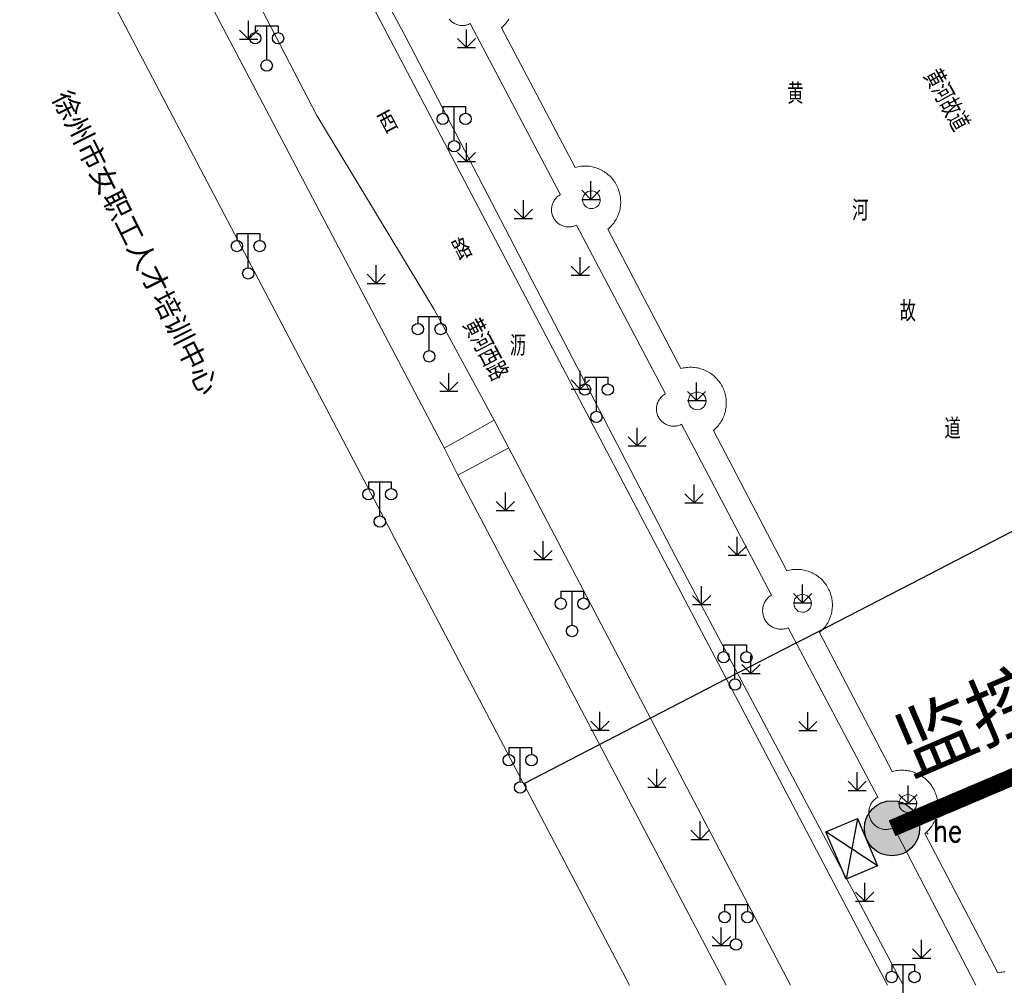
# Model space of a CAD drawing. Extents: x 39527407 to 39530665, y 3786466 to 3790957.
# Tile 105 of 113: x 39529664 to 39529751, y 3789507 to 3789592. Entities that reach past the tile are written whole.
import ezdxf
from ezdxf.enums import TextEntityAlignment as Align

# ---------------------------------------------------------------- set-up
doc = ezdxf.new("R2010")
doc.units = 0
doc.header["$PDSIZE"] = 0.2
doc.linetypes.add('X0', pattern=[4, 3, -1])
doc.layers.get('0').update_dxf_attribs({"linetype": 'CONTINUOUS'})
for name, color, linetype in [('04-安保监控', 4, 'CONTINUOUS'), ('DLSS', 4, 'CONTINUOUS'), ('JCDL_DMX_F', 30, 'CONTINUOUS'), ('JCDL_JMDD_F', 231, 'CONTINUOUS'), ('JCDL_JT_ZJ', 100, 'CONTINUOUS'), ('JCDL_SX_ZJ', 5, 'CONTINUOUS'), ('SXSS', 5, 'CONTINUOUS'), ('ZBTZ', 3, 'CONTINUOUS'), ('zdh', 7, 'CONTINUOUS'), ('断面线', 2, 'CONTINUOUS'), ('水面监控', 7, 'CONTINUOUS')]:
    doc.layers.add(name, color=color, linetype=linetype)
for name, color, linetype, lineweight in [('JCDL_ZBX', 3, 'CONTINUOUS', 0), ('JCDL_ZBX_F', 7, 'CONTINUOUS', 0), ('TEXTL_ZJ', 7, 'CONTINUOUS', 0)]:
    doc.layers.add(name, color=color, linetype=linetype, lineweight=lineweight)
doc.styles.add('HT', font='simhei.ttf')
doc.styles.add('HZ', font='rs', dxfattribs={"width": 0.8, "bigfont": 'hztxt'})
doc.styles.get("Standard").update_dxf_attribs({"font": 'txt', "width": 1.1})
doc.linetypes.add('X35', pattern='A,2,[150,AAA.SHX,S=1,R=0,X=0,Y=1],2,[177,AAA.SHX,S=1,R=0,X=0,Y=0.8],1e-09', length=4)
doc.linetypes.add('X4', pattern='A,0,-1e-09,[149,symbolx.shx,S=0.15,R=0,X=0,Y=0],-1.6', length=1.6)
doc.linetypes.add('X49', pattern='A,0,[5,symbolt.shx,S=1,R=0,X=0,Y=0],-10', length=10)

# ---------------------------------------------------------------- blocks, each defined once
blk = doc.blocks.new('3521000')
at = {"color": 0}
for p, q in [((-1, 3.5), (1, 3.5)), ((0, 0.5), (0, 3.5))]:
    blk.add_line(p, q, dxfattribs=at)
at = {"color": 0, "linetype": 'Continuous', "flags": 128}
for points in [[(-1, 3.5), (-1, 2.9)], [(1, 3.5), (1, 2.9)]]:
    blk.add_lwpolyline(points, dxfattribs=at)
at = {"color": 0}
for centre in [(-1, 2.4), (1, 2.4), (0, 0)]:
    blk.add_circle(centre, 0.5, dxfattribs=at)
blk = doc.blocks.new('9530003')
at = {"color": 0}
for p, q in [((0, 0), (0, 1.6)), ((-0.8, 0), (0.8, 0))]:
    blk.add_line(p, q, dxfattribs=at)
at = {"color": 0, "linetype": 'Continuous'}
for points in [[(0, 0), (-0.8, 0.8)], [(0, 0), (0.8, 0.8)]]:
    blk.add_lwpolyline(points, dxfattribs=at)
blk = doc.blocks.new('A$C645879D4')
at = {"layer": '04-安保监控'}
h = blk.add_hatch(color=256, dxfattribs=at)
edge = h.paths.add_edge_path()
edge.add_arc((404, 404), 404, 0, 360)
blk.add_circle((404, 404), 404, dxfattribs=at)
blk = doc.blocks.new('A$C30C14BCC')
at = {"layer": '04-安保监控', "color": 2}
for p, q in [((0, 600), (400, 0)), ((0, 0), (400, 600))]:
    blk.add_line(p, q, dxfattribs=at)
at = {"layer": '04-安保监控', "color": 2, "ltscale": 12}
blk.add_lwpolyline([(0, 600), (400, 600), (400, 0), (0, 0)], close=True, dxfattribs=at)

msp = doc.modelspace()

# ---------------------------------------------------------------- linework, layer by layer
at = {"layer": 'DLSS', "linetype": 'Continuous', "lineweight": 20, "elevation": -38.58}
for points in [[(39529670.99034, 3789642.77153), (39529670.92799, 3789639.38989), (39529685.62299, 3789611.09089), (39529740.27715, 3789507.15389)], [(39529717.63135, 3789507.15389), (39529664.03, 3789609.09389)]]:
    msp.add_lwpolyline(points, dxfattribs=at)
at = {"layer": 'DLSS', "linetype": 'Continuous', "lineweight": 0, "elevation": -38.58}
for points in [[(39529731.75914, 3789507.15389), (39529706.96006, 3789554.4541), (39529705.76, 3789556.74989), (39529700.44338, 3789566.53067), (39529690.15599, 3789583.56689), (39529676.987, 3789608.94289)], [(39529673.50739, 3789607.22561), (39529701.355, 3789554.32389)], [(39529701.355, 3789554.32389), (39529702.46399, 3789552.10389), (39529726.11039, 3789507.15389)]]:
    msp.add_lwpolyline(points, dxfattribs=at)
at = {"layer": 'JCDL_DMX_F', "color": 3, "linetype": 'X35', "lineweight": 0, "elevation": -38.58}
msp.add_lwpolyline([(39529701.76554, 3789592.04384), (39529701.82041, 3789591.97759), (39529701.87907, 3789591.91467), (39529701.9413, 3789591.85528), (39529702.0069, 3789591.79963), (39529702.07564, 3789591.74791), (39529702.14728, 3789591.7003), (39529702.22159, 3789591.65696), (39529702.2983, 3789591.61803), (39529702.37716, 3789591.58366), (39529702.45789, 3789591.55396), (39529702.54022, 3789591.52902), (39529702.62387, 3789591.50894), (39529702.70855, 3789591.49379), (39529702.79396, 3789591.48361), (39529702.87983, 3789591.47844), (39529702.96585, 3789591.4783), (39529703.05174, 3789591.48319), (39529703.13719, 3789591.49309), (39529703.22192, 3789591.50797), (39529703.30563, 3789591.52778), (39529703.38804, 3789591.55244), (39529703.46887, 3789591.58188), (39529703.54783, 3789591.616), (39529703.62447, 3789591.65504), (39529711.54793, 3789576.61723), (39529711.47266, 3789576.57373), (39529711.40025, 3789576.52561), (39529711.33072, 3789576.4734), (39529711.26431, 3789576.41728), (39529711.20125, 3789576.35742), (39529711.14174, 3789576.29403), (39529711.08597, 3789576.22732), (39529711.03415, 3789576.15751), (39529710.98642, 3789576.08483), (39529710.94297, 3789576.00952), (39529710.90392, 3789575.93183), (39529710.86941, 3789575.85203), (39529710.83955, 3789575.77037), (39529710.81444, 3789575.68712), (39529710.79417, 3789575.60257), (39529710.77881, 3789575.51699), (39529710.76839, 3789575.43067), (39529710.76297, 3789575.34389), (39529710.76255, 3789575.25695), (39529710.76714, 3789575.17012), (39529710.77672, 3789575.0837), (39529710.79126, 3789574.99798), (39529710.81071, 3789574.91323), (39529710.82836, 3789574.85233), (39529710.83502, 3789574.82975), (39529710.86408, 3789574.74781), (39529710.89783, 3789574.66767), (39529710.93612, 3789574.58962), (39529710.97885, 3789574.51389), (39529711.02587, 3789574.44075), (39529711.07702, 3789574.37045), (39529711.13214, 3789574.3032), (39529711.19104, 3789574.23924), (39529711.25352, 3789574.17878), (39529711.31938, 3789574.12201), (39529711.38841, 3789574.06914), (39529711.46036, 3789574.02032), (39529711.535, 3789573.97573), (39529711.61209, 3789573.93552), (39529711.69136, 3789573.8998), (39529711.77256, 3789573.86872), (39529711.85542, 3789573.84236), (39529711.93965, 3789573.82081), (39529712.02499, 3789573.80415), (39529712.11115, 3789573.79244), (39529712.19783, 3789573.7857), (39529712.28476, 3789573.78397), (39529712.37165, 3789573.78725), (39529712.4582, 3789573.79552), (39529712.54413, 3789573.80877), (39529712.62916, 3789573.82694), (39529712.713, 3789573.84998), (39529712.79538, 3789573.87781), (39529712.87601, 3789573.91033), (39529712.95445, 3789573.94782), (39529720.77171, 3789559.11156), (39529720.69644, 3789559.06806), (39529720.62402, 3789559.01994), (39529720.55449, 3789558.96773), (39529720.48809, 3789558.91161), (39529720.42502, 3789558.85175), (39529720.36551, 3789558.78836), (39529720.30975, 3789558.72165), (39529720.25792, 3789558.65184), (39529720.2102, 3789558.57916), (39529720.16674, 3789558.50385), (39529720.12769, 3789558.42616), (39529720.09318, 3789558.34636), (39529720.06332, 3789558.2647), (39529720.03822, 3789558.18145), (39529720.01795, 3789558.0969), (39529720.00258, 3789558.01132), (39529719.99217, 3789557.925), (39529719.98674, 3789557.83822), (39529719.98632, 3789557.75128), (39529719.99091, 3789557.66445), (39529720.00049, 3789557.57803), (39529720.01503, 3789557.49231), (39529720.03449, 3789557.40757), (39529720.05214, 3789557.34666), (39529720.05879, 3789557.32408), (39529720.08786, 3789557.24214), (39529720.1216, 3789557.16201), (39529720.1599, 3789557.08395), (39529720.20262, 3789557.00822), (39529720.24964, 3789556.93509), (39529720.3008, 3789556.86478), (39529720.35591, 3789556.79753), (39529720.41481, 3789556.73357), (39529720.4773, 3789556.67311), (39529720.54316, 3789556.61635), (39529720.61218, 3789556.56347), (39529720.68413, 3789556.51465), (39529720.75877, 3789556.47006), (39529720.83586, 3789556.42985), (39529720.91514, 3789556.39414), (39529720.99634, 3789556.36305), (39529721.07919, 3789556.33669), (39529721.16343, 3789556.31514), (39529721.24876, 3789556.29849), (39529721.33492, 3789556.28677), (39529721.42161, 3789556.28003), (39529721.50854, 3789556.2783), (39529721.59542, 3789556.28158), (39529721.68197, 3789556.28985), (39529721.76791, 3789556.3031), (39529721.85293, 3789556.32127), (39529721.93677, 3789556.34431), (39529722.01915, 3789556.37214), (39529722.09978, 3789556.40466), (39529722.17822, 3789556.44215), (39529730.08575, 3789541.43458), (39529730.01107, 3789541.38598), (39529729.93941, 3789541.333), (39529729.87077, 3789541.27616), (39529729.80536, 3789541.21563), (39529729.74339, 3789541.15159), (39529729.68503, 3789541.08423), (39529729.63047, 3789541.01377), (39529729.57987, 3789540.94041), (39529729.53338, 3789540.86438), (39529729.49115, 3789540.7859), (39529729.4533, 3789540.70522), (39529729.41994, 3789540.62258), (39529729.39119, 3789540.53823), (39529729.36712, 3789540.45242), (39529729.34781, 3789540.36542), (39529729.33332, 3789540.27749), (39529729.32369, 3789540.1889), (39529729.31895, 3789540.0999), (39529729.31911, 3789540.01078), (39529729.32418, 3789539.92181), (39529729.33414, 3789539.83325), (39529729.34895, 3789539.74537), (39529729.36618, 3789539.66968), (39529729.36858, 3789539.65844), (39529729.39297, 3789539.57273), (39529729.42203, 3789539.48848), (39529729.45569, 3789539.40596), (39529729.49383, 3789539.32542), (39529729.53635, 3789539.2471), (39529729.58312, 3789539.17124), (39529729.63399, 3789539.09807), (39529729.68881, 3789539.02781), (39529729.74742, 3789538.96067), (39529729.80963, 3789538.89686), (39529729.87526, 3789538.83657), (39529729.9441, 3789538.77998), (39529730.01596, 3789538.72727), (39529730.09061, 3789538.67859), (39529730.16782, 3789538.63409), (39529730.24737, 3789538.59391), (39529730.329, 3789538.55817), (39529730.41248, 3789538.52697), (39529730.49755, 3789538.50042), (39529730.58396, 3789538.47859), (39529730.67143, 3789538.46155), (39529730.75971, 3789538.44934), (39529730.84853, 3789538.44202), (39529730.93761, 3789538.43959), (39529731.02669, 3789538.44207), (39529731.11551, 3789538.44945), (39529731.20378, 3789538.4617), (39529731.29124, 3789538.47879), (39529731.37763, 3789538.50067), (39529731.46269, 3789538.52728), (39529731.546, 3789538.5589), (39529739.44106, 3789523.67928), (39529739.36579, 3789523.63577), (39529739.29337, 3789523.58765), (39529739.22384, 3789523.53545), (39529739.15744, 3789523.47932), (39529739.09437, 3789523.41946), (39529739.03486, 3789523.35607), (39529738.9791, 3789523.28936), (39529738.92727, 3789523.21955), (39529738.87955, 3789523.14687), (39529738.83609, 3789523.07156), (39529738.79704, 3789522.99388), (39529738.76253, 3789522.91407), (39529738.73267, 3789522.83241), (39529738.70757, 3789522.74917), (39529738.6873, 3789522.66461), (39529738.67193, 3789522.57903), (39529738.66152, 3789522.49271), (39529738.65609, 3789522.40594), (39529738.65567, 3789522.31899), (39529738.66026, 3789522.23216), (39529738.66984, 3789522.14574), (39529738.68439, 3789522.06002), (39529738.70384, 3789521.97528), (39529738.72149, 3789521.91437), (39529738.72814, 3789521.8918), (39529738.75721, 3789521.80985), (39529738.79095, 3789521.72972), (39529738.82925, 3789521.65166), (39529738.87198, 3789521.57593), (39529738.919, 3789521.5028), (39529738.97015, 3789521.43249), (39529739.02527, 3789521.36524), (39529739.08417, 3789521.30128), (39529739.14665, 3789521.24082), (39529739.21251, 3789521.18406), (39529739.28153, 3789521.13118), (39529739.35348, 3789521.08237), (39529739.42813, 3789521.03778), (39529739.50521, 3789520.99756), (39529739.58449, 3789520.96185), (39529739.66569, 3789520.93076), (39529739.74854, 3789520.9044), (39529739.83278, 3789520.88286), (39529739.91812, 3789520.8662), (39529740.00427, 3789520.85448), (39529740.09096, 3789520.84775), (39529740.17789, 3789520.84601), (39529740.26477, 3789520.84929), (39529740.35133, 3789520.85757), (39529740.43726, 3789520.87081), (39529740.52229, 3789520.88898), (39529740.60613, 3789520.91202), (39529740.6885, 3789520.93985), (39529740.76914, 3789520.97238), (39529740.84757, 3789521.00986), (39529748.06048, 3789507.15389)], dxfattribs=at)
at = {"layer": 'JCDL_ZBX', "color": 114, "linetype": 'X49', "lineweight": 0, "true_color": 0x009944, "elevation": -38.58}
msp.add_lwpolyline([(39529686.5055, 3789611.8363), (39529697.99308, 3789590.38943), (39529721.6836, 3789544.75931), (39529741.67004, 3789507.15389)], dxfattribs=at)
at = {"layer": 'JCDL_ZBX', "color": 114, "linetype": 'X4', "lineweight": 0, "true_color": 0x009944, "elevation": -38.58}
for points in [[(39529701.34302, 3789554.34665), (39529705.73403, 3789556.79767)], [(39529702.5295, 3789551.97936), (39529707.00494, 3789554.3685)]]:
    msp.add_lwpolyline(points, dxfattribs=at)
at = {"layer": 'JCDL_ZBX_F', "color": 114, "linetype": 'X0', "lineweight": 0, "true_color": 0x009944, "elevation": -38.58}
for points in [[(39529715.04354, 3789576.16609), (39529715.01703, 3789576.36746), (39529714.93931, 3789576.5551), (39529714.81567, 3789576.71623), (39529714.65453, 3789576.83987), (39529714.46689, 3789576.91759), (39529714.26553, 3789576.9441), (39529714.11375, 3789576.92915), (39529713.9678, 3789576.88488), (39529713.83329, 3789576.81299), (39529713.71539, 3789576.71623), (39529713.59175, 3789576.5551), (39529713.51403, 3789576.36746), (39529713.48752, 3789576.16609), (39529713.51403, 3789575.96473), (39529713.59175, 3789575.77709), (39529713.71539, 3789575.61596), (39529713.83329, 3789575.5192), (39529713.9678, 3789575.4473), (39529714.11375, 3789575.40303), (39529714.26553, 3789575.38808), (39529714.41731, 3789575.40303), (39529714.56326, 3789575.4473), (39529714.69777, 3789575.5192), (39529714.81567, 3789575.61596), (39529714.91242, 3789575.73385), (39529714.98432, 3789575.86836), (39529715.02859, 3789576.01431), (39529715.04354, 3789576.16609)], [(39529724.34914, 3789558.50185), (39529724.33419, 3789558.65363), (39529724.28991, 3789558.79958), (39529724.21802, 3789558.93409), (39529724.12126, 3789559.05198), (39529724.00336, 3789559.14874), (39529723.86886, 3789559.22063), (39529723.72291, 3789559.26491), (39529723.57112, 3789559.27986), (39529723.41934, 3789559.26491), (39529723.27339, 3789559.22063), (39529723.13889, 3789559.14874), (39529723.02099, 3789559.05198), (39529722.92423, 3789558.93409), (39529722.85234, 3789558.79958), (39529722.80806, 3789558.65363), (39529722.79311, 3789558.50185), (39529722.81962, 3789558.30048), (39529722.89735, 3789558.11284), (39529723.02099, 3789557.95171), (39529723.13889, 3789557.85495), (39529723.27339, 3789557.78306), (39529723.41934, 3789557.73878), (39529723.57112, 3789557.72383), (39529723.72291, 3789557.73878), (39529723.86886, 3789557.78306), (39529724.00336, 3789557.85495), (39529724.12126, 3789557.95171), (39529724.21802, 3789558.06961), (39529724.28991, 3789558.20411), (39529724.33419, 3789558.35006), (39529724.34914, 3789558.50185)], [(39529733.61029, 3789540.71141), (39529733.58378, 3789540.91278), (39529733.50606, 3789541.10042), (39529733.38241, 3789541.26155), (39529733.22128, 3789541.38519), (39529733.03364, 3789541.46291), (39529732.83228, 3789541.48942), (39529732.6805, 3789541.47447), (39529732.53455, 3789541.4302), (39529732.40004, 3789541.3583), (39529732.28214, 3789541.26155), (39529732.1585, 3789541.10042), (39529732.08078, 3789540.91278), (39529732.05427, 3789540.71141), (39529732.08078, 3789540.51005), (39529732.1585, 3789540.32241), (39529732.28214, 3789540.16128), (39529732.44327, 3789540.03763), (39529732.63091, 3789539.95991), (39529732.83228, 3789539.9334), (39529732.98406, 3789539.94835), (39529733.13001, 3789539.99262), (39529733.26452, 3789540.06452), (39529733.38241, 3789540.16128), (39529733.47917, 3789540.27917), (39529733.55107, 3789540.41368), (39529733.59534, 3789540.55963), (39529733.61029, 3789540.71141)], [(39529742.85447, 3789523.12495), (39529742.82796, 3789523.32631), (39529742.75024, 3789523.51395), (39529742.6266, 3789523.67508), (39529742.5087, 3789523.77184), (39529742.37419, 3789523.84374), (39529742.22824, 3789523.88801), (39529742.07646, 3789523.90296), (39529741.92468, 3789523.88801), (39529741.77873, 3789523.84374), (39529741.64422, 3789523.77184), (39529741.52632, 3789523.67508), (39529741.40268, 3789523.51395), (39529741.32496, 3789523.32631), (39529741.29845, 3789523.12495), (39529741.3134, 3789522.97316), (39529741.35767, 3789522.82721), (39529741.42957, 3789522.69271), (39529741.52632, 3789522.57481), (39529741.64422, 3789522.47805), (39529741.77873, 3789522.40616), (39529741.92468, 3789522.36188), (39529742.07646, 3789522.34694), (39529742.27782, 3789522.37345), (39529742.46547, 3789522.45117), (39529742.6266, 3789522.57481), (39529742.72335, 3789522.69271), (39529742.79525, 3789522.82721), (39529742.83952, 3789522.97316), (39529742.85447, 3789523.12495)]]:
    msp.add_lwpolyline(points, dxfattribs=at)
at = {"layer": 'SXSS', "linetype": 'X35', "lineweight": 0, "elevation": -38.58}
msp.add_lwpolyline([(39529707.01769, 3789592.04037), (39529706.94906, 3789591.93481), (39529706.87626, 3789591.83208), (39529706.7994, 3789591.73236), (39529706.7186, 3789591.63579), (39529706.634, 3789591.54254), (39529706.54572, 3789591.45276), (39529706.45393, 3789591.36658), (39529706.35848, 3789591.28448), (39529712.841, 3789579.01088), (39529712.96262, 3789579.04343), (39529713.08555, 3789579.07067), (39529713.20947, 3789579.09296), (39529713.33418, 3789579.11026), (39529713.45949, 3789579.12255), (39529713.58519, 3789579.12981), (39529713.71108, 3789579.13203), (39529713.83695, 3789579.1292), (39529713.96262, 3789579.12132), (39529714.08786, 3789579.10842), (39529714.21249, 3789579.09051), (39529714.3363, 3789579.06761), (39529714.45909, 3789579.03977), (39529714.58067, 3789579.00704), (39529714.70084, 3789578.96945), (39529714.81941, 3789578.92708), (39529714.93618, 3789578.88), (39529715.05097, 3789578.82827), (39529715.1636, 3789578.77198), (39529715.27388, 3789578.71122), (39529715.38163, 3789578.64609), (39529715.48669, 3789578.5767), (39529715.58888, 3789578.50315), (39529715.68805, 3789578.42556), (39529715.78402, 3789578.34406), (39529715.87665, 3789578.25878), (39529715.96579, 3789578.16986), (39529716.05129, 3789578.07743), (39529716.13302, 3789577.98166), (39529716.21085, 3789577.88268), (39529716.28464, 3789577.78066), (39529716.32015, 3789577.72757), (39529716.35429, 3789577.67577), (39529716.41968, 3789577.56817), (39529716.4807, 3789577.45804), (39529716.53726, 3789577.34555), (39529716.58927, 3789577.23088), (39529716.63663, 3789577.11422), (39529716.67929, 3789576.99576), (39529716.71716, 3789576.87568), (39529716.75019, 3789576.75418), (39529716.77832, 3789576.63146), (39529716.80151, 3789576.5077), (39529716.81973, 3789576.38312), (39529716.83293, 3789576.2579), (39529716.84111, 3789576.13226), (39529716.84424, 3789576.00639), (39529716.84233, 3789575.8805), (39529716.83537, 3789575.75478), (39529716.82338, 3789575.62944), (39529716.80638, 3789575.50469), (39529716.78439, 3789575.38071), (39529716.75745, 3789575.25772), (39529716.7256, 3789575.13591), (39529716.68889, 3789575.01547), (39529716.64739, 3789574.8966), (39529716.60115, 3789574.77948), (39529716.55026, 3789574.66432), (39529716.4948, 3789574.55129), (39529716.43484, 3789574.44057), (39529716.3705, 3789574.33234), (39529716.30188, 3789574.22677), (39529716.22907, 3789574.12405), (39529716.15221, 3789574.02432), (39529716.07142, 3789573.92776), (39529715.98681, 3789573.83451), (39529715.89854, 3789573.74472), (39529715.80674, 3789573.65855), (39529715.7113, 3789573.57645), (39529722.12317, 3789561.33349), (39529722.24479, 3789561.36604), (39529722.36772, 3789561.39328), (39529722.49164, 3789561.41556), (39529722.61635, 3789561.43287), (39529722.74166, 3789561.44516), (39529722.86736, 3789561.45242), (39529722.99325, 3789561.45464), (39529723.11912, 3789561.4518), (39529723.24479, 3789561.44393), (39529723.37003, 3789561.43103), (39529723.49466, 3789561.41311), (39529723.61847, 3789561.39022), (39529723.74126, 3789561.36238), (39529723.86284, 3789561.32964), (39529723.98301, 3789561.29206), (39529724.10158, 3789561.24969), (39529724.21835, 3789561.2026), (39529724.33314, 3789561.15087), (39529724.44577, 3789561.09458), (39529724.55605, 3789561.03383), (39529724.6638, 3789560.9687), (39529724.76886, 3789560.8993), (39529724.87105, 3789560.82575), (39529724.97022, 3789560.74817), (39529725.06619, 3789560.66667), (39529725.15882, 3789560.58139), (39529725.24796, 3789560.49246), (39529725.33346, 3789560.40004), (39529725.41519, 3789560.30426), (39529725.49302, 3789560.20528), (39529725.56681, 3789560.10327), (39529725.60232, 3789560.05018), (39529725.63646, 3789559.99838), (39529725.70185, 3789559.89078), (39529725.76287, 3789559.78065), (39529725.81943, 3789559.66816), (39529725.87143, 3789559.55349), (39529725.9188, 3789559.43683), (39529725.96146, 3789559.31837), (39529725.99933, 3789559.19829), (39529726.03236, 3789559.07679), (39529726.06049, 3789558.95406), (39529726.08368, 3789558.83031), (39529726.1019, 3789558.70572), (39529726.1151, 3789558.58051), (39529726.12328, 3789558.45487), (39529726.12641, 3789558.329), (39529726.1245, 3789558.2031), (39529726.11754, 3789558.07739), (39529726.10555, 3789557.95205), (39529726.08855, 3789557.8273), (39529726.06656, 3789557.70332), (39529726.03962, 3789557.58033), (39529726.00777, 3789557.45851), (39529725.97106, 3789557.33807), (39529725.92956, 3789557.2192), (39529725.88332, 3789557.10209), (39529725.83243, 3789556.98692), (39529725.77697, 3789556.87389), (39529725.71701, 3789556.76317), (39529725.65267, 3789556.65494), (39529725.58405, 3789556.54938), (39529725.51124, 3789556.44665), (39529725.43438, 3789556.34693), (39529725.35359, 3789556.25036), (39529725.26898, 3789556.15711), (39529725.18071, 3789556.06733), (39529725.08891, 3789555.98115), (39529724.99347, 3789555.89905), (39529731.44632, 3789543.578), (39529731.56794, 3789543.61055), (39529731.69087, 3789543.63779), (39529731.81479, 3789543.66008), (39529731.93951, 3789543.67738), (39529732.06482, 3789543.68967), (39529732.19051, 3789543.69693), (39529732.3164, 3789543.69915), (39529732.44228, 3789543.69632), (39529732.56794, 3789543.68845), (39529732.69319, 3789543.67554), (39529732.81782, 3789543.65763), (39529732.94163, 3789543.63473), (39529733.06442, 3789543.6069), (39529733.186, 3789543.57416), (39529733.30617, 3789543.53658), (39529733.42474, 3789543.49421), (39529733.54151, 3789543.44712), (39529733.6563, 3789543.39539), (39529733.76893, 3789543.3391), (39529733.87921, 3789543.27834), (39529733.98696, 3789543.21322), (39529734.09202, 3789543.14382), (39529734.19422, 3789543.07027), (39529734.29338, 3789542.99268), (39529734.38935, 3789542.91119), (39529734.48198, 3789542.82591), (39529734.57112, 3789542.73698), (39529734.65663, 3789542.64456), (39529734.73836, 3789542.54878), (39529734.81618, 3789542.4498), (39529734.88998, 3789542.34779), (39529734.92549, 3789542.29469), (39529734.95962, 3789542.2429), (39529735.02501, 3789542.1353), (39529735.08604, 3789542.02516), (39529735.1426, 3789541.91267), (39529735.1946, 3789541.79801), (39529735.24197, 3789541.68135), (39529735.28462, 3789541.56288), (39529735.3225, 3789541.4428), (39529735.35553, 3789541.3213), (39529735.38366, 3789541.19858), (39529735.40685, 3789541.07482), (39529735.42506, 3789540.95024), (39529735.43827, 3789540.82502), (39529735.44645, 3789540.69938), (39529735.44958, 3789540.57351), (39529735.44767, 3789540.44762), (39529735.44071, 3789540.3219), (39529735.42872, 3789540.19656), (39529735.41171, 3789540.07181), (39529735.38972, 3789539.94783), (39529735.36278, 3789539.82484), (39529735.33093, 3789539.70303), (39529735.29423, 3789539.58259), (39529735.25272, 3789539.46371), (39529735.20649, 3789539.3466), (39529735.15559, 3789539.23144), (39529735.10013, 3789539.1184), (39529735.04018, 3789539.00768), (39529734.97583, 3789538.89945), (39529734.90721, 3789538.79389), (39529734.8344, 3789538.69116), (39529734.75754, 3789538.59144), (39529734.67674, 3789538.49487), (39529734.59214, 3789538.40162), (39529734.50387, 3789538.31184), (39529734.41207, 3789538.22566), (39529734.31662, 3789538.14356), (39529740.71304, 3789525.93004), (39529740.83466, 3789525.96259), (39529740.95759, 3789525.98983), (39529741.08151, 3789526.01211), (39529741.20622, 3789526.02942), (39529741.33153, 3789526.04171), (39529741.45723, 3789526.04897), (39529741.58312, 3789526.05119), (39529741.70899, 3789526.04835), (39529741.83466, 3789526.04048), (39529741.9599, 3789526.02758), (39529742.08453, 3789526.00966), (39529742.20834, 3789525.98677), (39529742.33113, 3789525.95893), (39529742.45271, 3789525.92619), (39529742.57288, 3789525.88861), (39529742.69145, 3789525.84624), (39529742.80822, 3789525.79915), (39529742.92301, 3789525.74742), (39529743.03564, 3789525.69113), (39529743.14592, 3789525.63037), (39529743.25367, 3789525.56524), (39529743.35873, 3789525.49585), (39529743.46093, 3789525.4223), (39529743.56009, 3789525.34471), (39529743.65606, 3789525.26321), (39529743.74869, 3789525.17793), (39529743.83783, 3789525.08901), (39529743.92333, 3789524.99658), (39529744.00506, 3789524.90081), (39529744.08289, 3789524.80183), (39529744.15668, 3789524.69981), (39529744.19218, 3789524.64673), (39529744.22633, 3789524.59492), (39529744.29172, 3789524.48732), (39529744.35274, 3789524.37719), (39529744.4093, 3789524.2647), (39529744.46131, 3789524.15003), (39529744.50868, 3789524.03337), (39529744.55133, 3789523.91491), (39529744.5892, 3789523.79483), (39529744.62223, 3789523.67333), (39529744.65037, 3789523.5506), (39529744.67356, 3789523.42685), (39529744.69177, 3789523.30227), (39529744.70498, 3789523.17705), (39529744.71315, 3789523.05141), (39529744.71629, 3789522.92554), (39529744.71437, 3789522.79964), (39529744.70742, 3789522.67393), (39529744.69542, 3789522.54859), (39529744.67842, 3789522.42383), (39529744.65643, 3789522.29986), (39529744.62949, 3789522.17687), (39529744.59764, 3789522.05505), (39529744.56093, 3789521.93461), (39529744.51943, 3789521.81574), (39529744.47319, 3789521.69863), (39529744.4223, 3789521.58346), (39529744.36684, 3789521.47043), (39529744.30688, 3789521.35971), (39529744.24254, 3789521.25148), (39529744.17392, 3789521.14592), (39529744.10111, 3789521.04319), (39529744.02425, 3789520.94347), (39529743.94346, 3789520.8469), (39529743.85885, 3789520.75365), (39529743.77058, 3789520.66386), (39529743.67878, 3789520.57769), (39529743.58333, 3789520.49559), (39529749.992, 3789508.23689), (39529750.11354, 3789508.27004), (39529750.23641, 3789508.29788), (39529750.3603, 3789508.32077), (39529750.48501, 3789508.33865), (39529750.61034, 3789508.35151)], dxfattribs=at)
at = {"layer": 'zdh'}
msp.add_point((39529743.801, 3789520.50289, -0.167), dxfattribs=at)
at = {"layer": '断面线', "color": 1, "elevation": -38.58, "flags": 128}
msp.add_lwpolyline([(39529708.35755, 3789524.89637), (39529726.1238, 3789534.06962), (39529732.24972, 3789537.23261), (39529734.68821, 3789538.48488), (39529735.019, 3789538.66248), (39529743.23866, 3789542.90653), (39529751.90205, 3789547.3797), (39529760.86074, 3789552.00534), (39529770.24982, 3789556.8532), (39529777.49501, 3789560.59411), (39529783.63981, 3789563.76684), (39529784.02202, 3789563.96419), (39529787.44254, 3789565.73031), (39529790.43812, 3789567.27701), (39529790.73301, 3789567.42928), (39529798.78076, 3789571.58457)], dxfattribs=at)
at = {"layer": '水面监控', "color": 6, "const_width": 1.5, "elevation": -38.58}
msp.add_lwpolyline([(39529768.29665, 3789532.68759), (39529740.68826, 3789520.94974)], dxfattribs=at)

# ---------------------------------------------------------------- block references
at = {"layer": 'JCDL_JMDD_F'}
for p in [(39529685.73499, 3789587.9589, -38.58), (39529702.20599, 3789580.86789, -38.58), (39529684.11999, 3789569.7029, -38.58), (39529700.02299, 3789562.41189, -38.58), (39529714.70699, 3789557.09089, -38.58), (39529695.674, 3789547.89489, -38.58), (39529712.572, 3789538.28189, -38.58), (39529726.888, 3789533.5759, -38.58), (39529708.009, 3789524.53789, -38.58), (39529726.97599, 3789510.7399, -38.58), (39529741.65699, 3789505.4839, -38.58)]:
    msp.add_blockref('3521000', p, dxfattribs=at)
at = {"layer": 'ZBTZ'}
for p in [(39529684.14554, 3789590.27727, -38.58), (39529703.29289, 3789589.5345, -38.58), (39529703.29289, 3789579.536, -38.58), (39529714.22071, 3789576.20189, -38.58), (39529708.2921, 3789574.53679, -38.58), (39529713.29135, 3789569.53754, -38.58), (39529695.35275, 3789568.82564, -38.58), (39529713.29135, 3789559.53904, -38.58), (39529701.74337, 3789559.3483, -38.58), (39529723.50287, 3789558.52449, -38.58), (39529718.2906, 3789554.53979, -38.58), (39529723.28985, 3789549.54054, -38.58), (39529706.71211, 3789548.85687, -38.58), (39529727.0891, 3789544.94129, -38.58), (39529710.02155, 3789544.56634, -38.58), (39529723.95656, 3789540.60876, -38.58), (39529732.82605, 3789540.76909, -38.58), (39529728.28913, 3789534.54286, -38.58), (39529715.02084, 3789529.56863, -38.58), (39529733.28838, 3789529.54361, -38.58), (39529720.02008, 3789524.56938, -38.58), (39529737.62096, 3789524.2777, -38.58), (39529742.09275, 3789523.12109, -38.58), (39529723.81933, 3789519.97013, -38.58), (39529738.28762, 3789514.54587, -38.58), (39529725.68601, 3789510.63831, -38.58), (39529743.28685, 3789509.54664, -38.58)]:
    msp.add_blockref('9530003', p, dxfattribs=at)
at = {"layer": '水面监控', "color": 6}
for name, p, xscale, yscale, zscale, rotation in [('A$C645879D4', (39529743.865, 3789519.66839, -38.58), 0.005999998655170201, 0.005999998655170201, 0.006, 113.0330182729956), ('A$C30C14BCC', (39529737.64584, 3789521.79802, -38.58), 0.007499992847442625, 0.007499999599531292, 0.0075, 203.0330182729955)]:
    msp.add_blockref(name, p, dxfattribs=dict(at, xscale=xscale, yscale=yscale, zscale=zscale, rotation=rotation))

# ---------------------------------------------------------------- texts
at = {"layer": 'JCDL_JT_ZJ', "lineweight": 0, "style": 'HZ', "width": 0.8}
for s, p in [('西', (39529696.42967, 3789581.38397, -38.58)), ('路', (39529702.9545, 3789570.22427, -38.58))]:
    msp.add_text(s, height=1.8, rotation=28.0240824, dxfattribs=at).set_placement(p, align=Align.BOTTOM_LEFT)
msp.add_text('沥', height=1.8, dxfattribs=at).set_placement((39529707.09802, 3789561.90483, -38.58), align=Align.BOTTOM_LEFT)
at = {"layer": 'JCDL_SX_ZJ', "lineweight": 0, "style": 'HZ', "width": 0.8}
for s, p in [('黄', (39529731.47235, 3789584.05519, -38.58)), ('河', (39529737.18088, 3789573.78328, -38.58)), ('故', (39529741.36347, 3789564.92767, -38.58)), ('道', (39529745.28705, 3789554.61411, -38.58))]:
    msp.add_text(s, height=1.8, dxfattribs=at).set_placement(p, align=Align.BOTTOM_LEFT)
at = {"layer": 'TEXTL_ZJ', "style": 'HZ', "width": 0.8}
for s, rotation, p in [('黄河故道', -61.2151507, (39529742.83563, 3789586.76997, -38.58)), ('黄河西路', -62.1264317, (39529702.35262, 3789564.90147, -38.58))]:
    msp.add_text(s, height=1.8, rotation=rotation, dxfattribs=at).set_placement(p, align=Align.BOTTOM_LEFT)
at = {"layer": 'TEXTL_ZJ', "style": 'HT'}
msp.add_text('徐州市女职工人才培训中心', height=1.8, rotation=-63.4532709, dxfattribs=at).set_placement((39529666.35397, 3789584.95778, -38.58), align=Align.BOTTOM_LEFT)
at = {"layer": 'zdh', "style": 'HZ', "width": 0.8}
msp.add_text('he', height=2, dxfattribs=at).set_placement((39529744.301, 3789519.75289, -0.167))
at = {"layer": '水面监控', "color": 9, "linetype": 'ByBlock', "lineweight": 30, "insert": (39529740.38714, 3789530.07987, -38.58), "char_height": 5, "width": 39.99046, "attachment_point": 1, "rotation": 23.0330183}
msp.add_mtext('{\\fSimSun|b0|i0|c134|p54;\\C256;监控点2}', dxfattribs=at)

doc.saveas('drawing.dxf')
